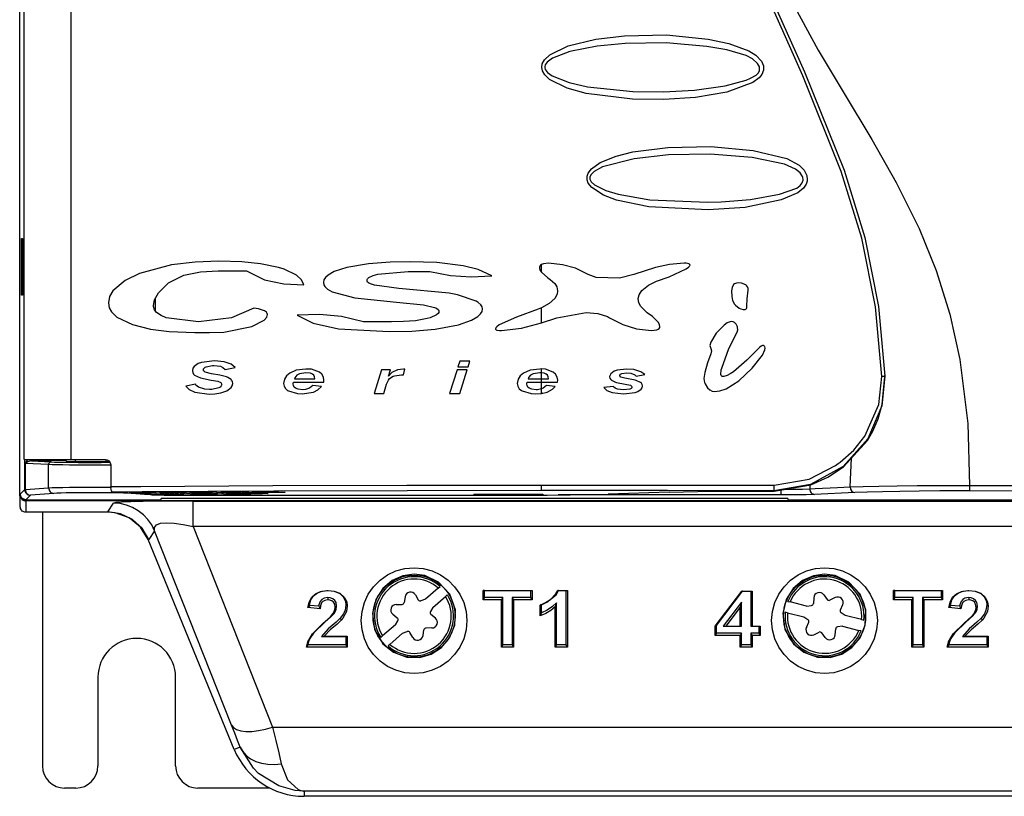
# Model space of a CAD drawing. Extents: x 59 to 422, y -194 to 264.
# Tile 5 of 12: x 59 to 148, y 49 to 119. Entities that reach past the tile are written whole.
import ezdxf

# ---------------------------------------------------------------- set-up
doc = ezdxf.new("R2010")
doc.units = 0
doc.layers.get('0').update_dxf_attribs({"linetype": 'CONTINUOUS'})

msp = doc.modelspace()

# ---------------------------------------------------------------- linework, layer by layer
at = {"color": 7, "linetype": 'CONTINUOUS'}
for p, q in [((58.867, 76.078), (58.867, 237.079)), ((59.266, 79.197), (59.266, 233.959)), ((59.024, 99.131), (59.118, 99.131)), ((59.024, 94.026), (59.024, 99.131)), ((59.118, 99.131), (59.118, 94.026)), ((105.919, 96.083), (105.919, 96.801)), ((69.66, 95.936), (69.66, 95.976)), ((76.748, 96.203), (79.298, 96.203)), ((91.154, 95.925), (93.883, 96.159)), ((93.883, 96.159), (95.838, 96.159)), ((116.286, 95.275), (117.401, 95.686)), ((87.036, 94.323), (89.068, 93.783)), ((93.047, 94.62), (90.845, 94.913)), ((97.581, 94.197), (93.047, 94.62)), ((98.336, 94.048), (97.581, 94.197)), ((123.037, 94.412), (123.054, 93.905)), ((124.443, 93.685), (124.533, 94.464)), ((59.118, 94.026), (59.024, 94.026)), ((71.078, 93.706), (71.078, 92.633)), ((71.08, 93.71), (71.08, 92.63)), ((89.068, 93.783), (92.846, 93.388)), ((92.846, 93.388), (95.265, 93.16)), ((100.027, 93.49), (98.336, 94.048)), ((123.054, 93.905), (123.123, 93.552)), ((124.43, 93.036), (124.443, 93.685)), ((79.982, 92.851), (77.952, 91.976)), ((95.265, 93.16), (96.265, 92.925)), ((105.602, 92.762), (103.659, 92.045)), ((105.919, 92.89), (105.602, 92.762)), ((105.919, 91.52), (105.919, 92.89)), ((74.99, 91.617), (72.074, 91.989)), ((77.952, 91.976), (74.99, 91.617)), ((92.395, 91.617), (89.87, 91.617)), ((105.919, 91.52), (107.297, 91.979)), ((121.652, 90.592), (121.158, 89.796)), ((122.375, 91.331), (121.652, 90.592)), ((122.8, 89.213), (123.534, 90.674)), ((121.158, 89.796), (121.094, 89.473)), ((121.094, 89.473), (121.158, 89.228)), ((121.158, 89.228), (121.223, 89.01)), ((121.223, 89.01), (121.158, 88.729)), ((122.156, 87.453), (122.8, 89.213)), ((125.567, 89.314), (124.426, 88.148)), ((125.825, 88.608), (126.036, 89.081)), ((98.534, 88.071), (98.376, 87.564)), ((99.457, 88.071), (98.534, 88.071)), ((99.299, 87.564), (99.457, 88.071)), ((120.879, 87.932), (120.625, 87.058)), ((121.158, 88.729), (120.879, 87.932)), ((124.426, 88.148), (123.212, 87.12)), ((124.9, 87.428), (125.825, 88.608)), ((76.16, 86.937), (75.6, 87.078)), ((77.404, 87.312), (78.286, 87.486)), ((91.472, 87.297), (90.807, 85.169)), ((92.285, 87.297), (91.472, 87.297)), ((92.104, 86.715), (92.285, 87.297)), ((93.466, 86.826), (93.58, 87.363)), ((93.58, 87.363), (93.474, 87.365)), ((98.293, 87.299), (97.627, 85.171)), ((99.216, 87.299), (98.293, 87.299)), ((98.376, 87.564), (99.299, 87.564)), ((98.55, 85.171), (99.216, 87.299)), ((105.919, 87.369), (105.742, 87.365)), ((105.919, 87.027), (105.742, 87.034)), ((105.919, 87.027), (105.919, 87.369)), ((105.919, 86.494), (105.919, 87.027)), ((113.14, 86.945), (113.594, 87.012)), ((120.625, 87.058), (120.539, 86.503)), ((123.696, 86.298), (124.9, 87.428)), ((74.638, 86.811), (75.154, 86.555)), ((75.154, 86.555), (76.114, 86.367)), ((76.114, 86.367), (76.729, 86.258)), ((76.898, 86.821), (76.16, 86.937)), ((76.729, 86.258), (76.984, 86.146)), ((77.505, 86.667), (76.898, 86.821)), ((83.509, 86.029), (83.537, 86.186)), ((83.537, 86.186), (86.286, 86.186)), ((83.631, 86.494), (85.46, 86.494)), ((86.286, 86.186), (86.298, 86.354)), ((92.662, 86.751), (93.272, 86.845)), ((93.272, 86.845), (93.466, 86.826)), ((104.576, 86.029), (104.603, 86.186)), ((104.603, 86.186), (105.919, 86.186)), ((104.698, 86.494), (105.919, 86.494)), ((105.919, 86.186), (105.919, 86.494)), ((105.919, 86.494), (106.527, 86.494)), ((105.919, 86.186), (107.353, 86.186)), ((105.919, 85.581), (105.919, 86.186)), ((107.353, 86.186), (107.365, 86.354)), ((112.661, 86.152), (113.456, 86.005)), ((113.045, 86.63), (112.954, 86.764)), ((113.414, 86.534), (113.045, 86.63)), ((114.353, 86.36), (113.414, 86.534)), ((114.453, 86.728), (115.214, 86.858)), ((122.553, 85.578), (123.696, 86.298)), ((74.703, 85.988), (73.832, 85.822)), ((86.078, 85.778), (85.292, 85.888)), ((91.687, 85.169), (91.943, 85.985)), ((105.919, 85.162), (105.919, 85.581)), ((107.144, 85.778), (106.358, 85.888)), ((112.358, 85.799), (111.521, 85.689)), ((113.862, 85.559), (113.301, 85.48)), ((113.456, 86.005), (113.928, 85.902)), ((113.928, 85.902), (114.067, 85.76)), ((121.503, 85.336), (121.976, 85.392)), ((121.976, 85.392), (122.553, 85.578)), ((90.807, 85.169), (91.687, 85.169)), ((97.627, 85.171), (98.55, 85.171)), ((105.401, 85.127), (105.919, 85.162)), ((59.266, 79.197), (63.473, 79.197)), ((59.327, 76.486), (59.327, 79.197)), ((59.933, 79.083), (61.713, 78.991)), ((63.128, 79.012), (63.032, 79.109)), ((63.128, 79.012), (63.865, 79.012)), ((63.473, 79.197), (66.595, 79.197)), ((63.865, 79.197), (63.865, 79.012)), ((66.665, 79.012), (66.665, 79.197)), ((66.665, 79.012), (66.961, 79.012)), ((133.733, 76.735), (133.849, 79.34)), ((61.476, 78.741), (59.379, 78.85)), ((59.379, 76.49), (59.379, 78.85)), ((61.476, 76.652), (61.476, 78.741)), ((67.078, 78.697), (67.078, 76.762)), ((58.919, 76.078), (59.327, 76.486)), ((59.379, 76.49), (61.476, 76.652)), ((105.919, 76.404), (105.919, 76.903)), ((125.386, 76.356), (126.871, 76.355)), ((126.871, 76.355), (126.856, 76.395)), ((127.483, 76.458), (127.483, 76.011)), ((130.092, 76.901), (130.085, 76.57)), ((58.867, 76.078), (58.919, 76.078)), ((58.919, 74.945), (58.919, 75.987)), ((59.827, 75.986), (59.419, 75.578)), ((59.419, 75.526), (59.419, 75.578)), ((71.557, 75.526), (59.419, 75.526)), ((59.419, 75.487), (59.419, 74.445)), ((203.419, 75.487), (59.419, 75.487)), ((61.95, 76.152), (59.853, 75.99)), ((70.791, 76.03), (67.259, 76.263)), ((70.111, 76.052), (68.517, 76.157)), ((71.683, 76.04), (68.802, 76.23)), ((70.705, 76.25), (73.598, 76.06)), ((70.705, 76.25), (70.721, 76.25)), ((70.721, 76.25), (73.615, 76.06)), ((74.697, 76.04), (71.537, 76.248)), ((71.609, 75.683), (71.557, 75.526)), ((128.109, 75.683), (71.609, 75.683)), ((72.649, 75.997), (104.256, 75.997)), ((73.439, 76.269), (76.612, 76.06)), ((73.439, 76.269), (73.455, 76.268)), ((73.455, 76.268), (76.629, 76.06)), ((73.598, 76.06), (73.615, 76.06)), ((77.711, 76.04), (74.293, 76.265)), ((74.513, 75.462), (188.325, 75.462)), ((74.513, 73.153), (74.513, 75.462)), ((76.194, 76.286), (79.626, 76.06)), ((76.194, 76.286), (76.21, 76.285)), ((76.21, 76.285), (79.642, 76.06)), ((76.612, 76.06), (76.629, 76.06)), ((79.252, 76.137), (77.071, 76.281)), ((78.971, 76.301), (81.161, 76.157)), ((78.987, 76.301), (78.971, 76.301)), ((78.987, 76.301), (81.178, 76.157)), ((79.626, 76.06), (79.642, 76.06)), ((80.794, 76.234), (79.871, 76.295)), ((81.178, 76.157), (81.161, 76.157)), ((81.769, 76.315), (82.696, 76.254)), ((81.786, 76.315), (81.769, 76.315)), ((81.786, 76.315), (82.713, 76.254)), ((82.713, 76.254), (82.696, 76.254)), ((99.819, 76.077), (106.019, 76.077)), ((99.819, 76.077), (99.819, 76.042)), ((99.819, 76.042), (106.019, 76.042)), ((106.019, 76.077), (106.019, 76.042)), ((127.483, 76.011), (107.418, 76.011)), ((117.428, 76.263), (111.917, 76.091)), ((128.162, 75.526), (128.109, 75.683)), ((203.419, 75.526), (128.162, 75.526)), ((134.166, 76.222), (130.518, 76.057)), ((66.799, 74.484), (67.327, 75.271)), ((66.799, 74.445), (59.419, 74.445)), ((60.919, 74.445), (60.919, 51.578)), ((66.799, 74.445), (66.799, 74.484)), ((67.964, 74.31), (66.799, 74.484)), ((69.028, 73.805), (67.964, 74.31)), ((69.898, 73.012), (69.028, 73.805)), ((70.5, 72), (69.898, 73.012)), ((71.028, 72.787), (70.5, 72)), ((77.97, 55.257), (71.028, 72.787)), ((188.325, 73.153), (74.513, 73.153)), ((74.513, 73.153), (81.671, 55.081)), ((70.463, 71.985), (70.5, 72)), ((78.209, 53.058), (70.463, 71.985)), ((96.604, 67.618), (95.448, 66.624)), ((96.604, 67.618), (96.765, 67.757)), ((86.645, 66.757), (86.644, 66.541)), ((93.61, 66.829), (93.525, 66.314)), ((94.533, 67.004), (94.8, 66.555)), ((95.448, 66.624), (95.042, 66.47)), ((96.101, 65.866), (97.256, 66.86)), ((97.417, 66.999), (97.256, 66.86)), ((100.636, 67.393), (105.051, 67.393)), ((100.636, 66.541), (100.636, 67.393)), ((100.758, 67.389), (100.636, 67.393)), ((100.758, 66.757), (100.636, 66.541)), ((100.758, 67.389), (104.929, 67.389)), ((100.758, 66.757), (100.758, 67.389)), ((102.423, 66.757), (100.758, 66.757)), ((102.423, 66.757), (102.301, 66.541)), ((102.423, 62.494), (102.423, 66.757)), ((104.929, 66.757), (103.264, 66.757)), ((103.264, 66.757), (103.264, 62.494)), ((103.264, 66.757), (103.386, 66.541)), ((104.929, 67.389), (105.051, 67.393)), ((104.929, 67.389), (104.929, 66.757)), ((104.929, 66.757), (105.051, 66.541)), ((105.051, 67.393), (105.051, 66.541)), ((107.364, 67.393), (108.235, 67.393)), ((107.448, 67.389), (108.113, 67.389)), ((108.113, 67.389), (108.235, 67.393)), ((108.113, 67.389), (108.113, 62.494)), ((108.235, 67.393), (108.235, 62.278)), ((121.564, 64.177), (123.951, 67.328)), ((121.686, 64.248), (124.015, 67.323)), ((123.951, 67.328), (124.893, 67.328)), ((124.015, 67.323), (123.951, 67.328)), ((124.015, 67.323), (124.771, 67.323)), ((124.771, 67.323), (124.893, 67.328)), ((124.771, 67.323), (124.771, 64.175)), ((124.893, 67.328), (124.893, 64.18)), ((130.449, 66.746), (130.413, 66.225)), ((131.351, 67.006), (131.659, 66.584)), ((132.378, 66.753), (131.909, 66.523)), ((137.636, 67.393), (142.051, 67.393)), ((137.636, 66.541), (137.636, 67.393)), ((137.758, 67.389), (137.636, 67.393)), ((137.758, 66.757), (137.636, 66.541)), ((137.758, 67.389), (141.929, 67.389)), ((137.758, 66.757), (137.758, 67.389)), ((139.423, 66.757), (137.758, 66.757)), ((139.423, 66.757), (139.301, 66.541)), ((139.423, 62.494), (139.423, 66.757)), ((141.929, 66.757), (140.264, 66.757)), ((140.264, 66.757), (140.264, 62.494)), ((140.264, 66.757), (140.386, 66.541)), ((141.929, 67.389), (142.051, 67.393)), ((141.929, 67.389), (141.929, 66.757)), ((141.929, 66.757), (142.051, 66.541)), ((142.051, 67.393), (142.051, 66.541)), ((144.421, 66.757), (144.42, 66.541)), ((85.939, 65.754), (84.853, 65.85)), ((85.828, 65.98), (84.99, 66.055)), ((87.436, 65.974), (87.314, 65.87)), ((92.808, 66.14), (93.331, 66.146)), ((96.101, 65.866), (95.888, 65.487)), ((102.301, 66.541), (100.636, 66.541)), ((102.301, 62.278), (102.301, 66.541)), ((103.386, 66.541), (103.386, 62.278)), ((105.051, 66.541), (103.386, 66.541)), ((105.774, 65.098), (105.774, 66.082)), ((105.896, 65.366), (105.896, 66.111)), ((107.271, 66.295), (107.149, 65.92)), ((107.149, 62.278), (107.149, 65.92)), ((107.271, 62.494), (107.271, 66.295)), ((123.929, 66.345), (122.284, 64.175)), ((123.807, 65.883), (122.516, 64.18)), ((123.929, 66.345), (123.807, 65.883)), ((123.807, 64.18), (123.807, 65.883)), ((123.929, 64.175), (123.929, 66.345)), ((128.117, 66.41), (127.996, 66.44)), ((128.117, 66.41), (128.324, 66.359)), ((129.803, 65.993), (128.324, 66.359)), ((129.803, 65.993), (130.235, 66.039)), ((133.055, 66.101), (132.843, 65.624)), ((139.301, 66.541), (137.636, 66.541)), ((139.301, 62.278), (139.301, 66.541)), ((140.386, 66.541), (140.386, 62.278)), ((142.051, 66.541), (140.386, 66.541)), ((143.715, 65.754), (142.629, 65.85)), ((143.604, 65.98), (142.766, 66.055)), ((145.212, 65.974), (145.09, 65.87)), ((87.201, 65.323), (87.099, 65.278)), ((92.498, 65.253), (92.902, 64.922)), ((96.34, 64.904), (95.936, 65.235)), ((128.084, 65.388), (127.877, 65.439)), ((128.084, 65.388), (129.563, 65.022)), ((129.563, 65.022), (129.924, 64.78)), ((133.275, 65.135), (132.915, 65.377)), ((134.755, 64.769), (133.275, 65.135)), ((144.977, 65.323), (144.875, 65.278)), ((86.32, 64.478), (86.235, 64.452)), ((92.738, 64.291), (91.582, 63.297)), ((92.738, 64.291), (92.95, 64.67)), ((96.03, 64.017), (95.508, 64.01)), ((121.686, 64.248), (121.564, 64.177)), ((121.564, 63.327), (121.564, 64.177)), ((121.686, 63.543), (121.686, 64.248)), ((122.284, 64.175), (122.516, 64.18)), ((122.284, 64.175), (123.929, 64.175)), ((122.516, 64.18), (123.807, 64.18)), ((123.929, 64.175), (123.807, 64.18)), ((124.771, 64.175), (124.893, 64.18)), ((124.771, 64.175), (125.494, 64.175)), ((124.893, 64.18), (125.616, 64.18)), ((125.494, 64.175), (125.616, 64.18)), ((125.494, 64.175), (125.494, 63.543)), ((125.616, 64.18), (125.616, 63.327)), ((129.783, 64.056), (129.995, 64.533)), ((132.39, 63.411), (132.425, 63.932)), ((133.035, 64.164), (132.603, 64.118)), ((133.035, 64.164), (134.515, 63.798)), ((134.755, 64.769), (134.962, 64.718)), ((144.096, 64.478), (144.011, 64.452)), ((86.084, 63.257), (86.302, 63.262)), ((86.084, 63.257), (88.277, 63.257)), ((86.302, 63.262), (88.399, 63.262)), ((88.277, 63.257), (88.399, 63.262)), ((88.277, 63.257), (88.277, 62.494)), ((88.399, 63.262), (88.399, 62.278)), ((91.421, 63.158), (91.582, 63.297)), ((92.235, 62.539), (93.39, 63.533)), ((93.39, 63.533), (93.796, 63.687)), ((94.305, 63.153), (94.039, 63.602)), ((95.229, 63.327), (95.313, 63.843)), ((121.686, 63.543), (121.564, 63.327)), ((123.807, 63.327), (121.564, 63.327)), ((123.929, 63.543), (121.686, 63.543)), ((123.929, 63.543), (123.807, 63.327)), ((123.807, 62.278), (123.807, 63.327)), ((123.929, 62.494), (123.929, 63.543)), ((125.494, 63.543), (124.771, 63.543)), ((124.771, 63.543), (124.771, 62.494)), ((124.771, 63.543), (124.893, 63.327)), ((124.893, 63.327), (124.893, 62.278)), ((125.616, 63.327), (124.893, 63.327)), ((125.494, 63.543), (125.616, 63.327)), ((130.461, 63.404), (130.93, 63.634)), ((131.487, 63.15), (131.179, 63.572)), ((134.721, 63.747), (134.515, 63.798)), ((143.86, 63.257), (144.078, 63.262)), ((143.86, 63.257), (146.053, 63.257)), ((144.078, 63.262), (146.175, 63.262)), ((146.053, 63.257), (146.175, 63.262)), ((146.053, 63.257), (146.053, 62.494)), ((146.175, 63.262), (146.175, 62.278)), ((88.399, 62.278), (84.709, 62.278)), ((88.277, 62.494), (84.849, 62.494)), ((88.277, 62.494), (88.399, 62.278)), ((92.235, 62.539), (92.073, 62.4)), ((102.423, 62.494), (102.301, 62.278)), ((103.386, 62.278), (102.301, 62.278)), ((103.264, 62.494), (102.423, 62.494)), ((103.264, 62.494), (103.386, 62.278)), ((107.271, 62.494), (107.149, 62.278)), ((108.235, 62.278), (107.149, 62.278)), ((108.113, 62.494), (107.271, 62.494)), ((108.113, 62.494), (108.235, 62.278)), ((123.929, 62.494), (123.807, 62.278)), ((124.893, 62.278), (123.807, 62.278)), ((124.771, 62.494), (123.929, 62.494)), ((124.771, 62.494), (124.893, 62.278)), ((139.423, 62.494), (139.301, 62.278)), ((140.386, 62.278), (139.301, 62.278)), ((140.264, 62.494), (139.423, 62.494)), ((140.264, 62.494), (140.386, 62.278)), ((146.175, 62.278), (142.485, 62.278)), ((146.053, 62.494), (142.625, 62.494)), ((146.053, 62.494), (146.175, 62.278)), ((65.919, 59.578), (65.919, 51.578)), ((72.919, 51.578), (72.919, 59.578)), ((81.671, 55.081), (181.167, 55.081)), ((78.74, 53.275), (78.209, 53.058)), ((63.919, 49.578), (62.919, 49.578)), ((81.411, 49.578), (74.919, 49.578)), ((178.342, 49.311), (84.497, 49.311)), ((84.497, 49.311), (84.497, 48.837)), ((86.419, 48.837), (84.497, 48.837)), ((102.419, 48.837), (86.419, 48.837)), ((123.419, 48.837), (102.419, 48.837)), ((139.419, 48.837), (123.419, 48.837)), ((160.419, 48.837), (139.419, 48.837))]:
    msp.add_line(p, q, dxfattribs=at)
at = {"color": 7, "linetype": 'CONTINUOUS', "flags": 128}
for points in [[(136.579, 86.698), (136.008, 92.969), (134.77, 99.162), (132.922, 105.186), (129.477, 113.787), (125.699, 122.26), (121.979, 130.754), (118.709, 139.415), (115.947, 148.4), (113.686, 157.55), (112.122, 166.818), (111.455, 176.159), (111.767, 185.937), (112.887, 195.678), (114.615, 205.324), (118.172, 220.026), (119.343, 223.664), (120.631, 227.279), (121.74, 230.925), (122.373, 234.657)], [(122.641, 234.64), (122.007, 230.894), (120.893, 227.236), (119.597, 223.609), (118.418, 219.96), (114.847, 205.278), (113.101, 195.649), (111.958, 185.924), (111.635, 176.161), (112.277, 167.141), (113.778, 158.191), (115.938, 149.35), (118.557, 140.659), (121.886, 131.696), (125.708, 122.915), (129.609, 114.162), (133.177, 105.281), (135.04, 99.23), (136.287, 93.008), (136.86, 86.708)], [(63.473, 233.959), (63.473, 224.91), (63.473, 176.91), (63.473, 126.578), (63.473, 105.303), (63.473, 79.197)], [(114.233, 161.481), (115.742, 154.587), (117.734, 147.051), (119.848, 140.165), (122.392, 133.309), (125.361, 126.737), (128.753, 120.002), (130.859, 116.127), (133.176, 112.2), (135.67, 108.047), (137.873, 104.174), (139.951, 100.022), (141.488, 96.255), (142.707, 92.317), (143.606, 88.237), (144.335, 82.466), (144.487, 76.872)], [(116.929, 111.651), (114.106, 111.689), (109.918, 112.213), (108.223, 112.68), (106.639, 113.468), (106.197, 113.888), (105.996, 114.235), (105.931, 114.55), (105.978, 114.87), (106.166, 115.228), (106.65, 115.697), (108.298, 116.502), (110.813, 117.12), (113.395, 117.411), (117.18, 117.481), (120.943, 117.107), (122.807, 116.714), (124.589, 116.067), (125.242, 115.674), (125.744, 115.121), (125.91, 114.696), (125.917, 114.303), (125.772, 113.919), (125.528, 113.615), (124.962, 113.203), (122.617, 112.331), (119.794, 111.837), (116.929, 111.651)], [(116.904, 112.353), (119.7, 112.506), (122.468, 112.905), (124.345, 113.416), (124.745, 113.575), (125.257, 113.868), (125.458, 114.078), (125.549, 114.265), (125.565, 114.342), (125.56, 114.548), (125.543, 114.614), (125.382, 114.914), (124.928, 115.321), (124.345, 115.626), (122.615, 116.15), (120.823, 116.453), (117.137, 116.77), (113.437, 116.717), (110.934, 116.48), (108.475, 115.985), (106.887, 115.378), (106.424, 115.039), (106.243, 114.784), (106.2, 114.618), (106.199, 114.559), (106.239, 114.383), (106.261, 114.335), (106.453, 114.089), (106.876, 113.785), (108.402, 113.191), (110.047, 112.82), (114.138, 112.387), (116.904, 112.353)], [(120.928, 101.708), (115.584, 101.979), (112.666, 102.59), (111.493, 103.032), (110.433, 103.717), (110.126, 104.109), (110.014, 104.42), (110.017, 104.753), (110.119, 105.034), (110.422, 105.428), (111.204, 105.978), (112.636, 106.561), (114.144, 106.932), (117.301, 107.349), (121.157, 107.436), (124.995, 107.08), (128.032, 106.345), (129.122, 105.755), (129.527, 105.355), (129.527, 105.355)], [(120.905, 102.402), (122.105, 102.444), (124.751, 102.663), (127.361, 103.134), (128.912, 103.68), (129.224, 103.912), (129.414, 104.153), (129.492, 104.379), (129.497, 104.434), (129.466, 104.663), (129.447, 104.717), (129.231, 105.045), (128.807, 105.39), (127.815, 105.848), (124.887, 106.439), (121.122, 106.735), (117.346, 106.666), (114.263, 106.325), (111.414, 105.586), (110.662, 105.182), (110.372, 104.901), (110.275, 104.701), (110.26, 104.541), (110.272, 104.467), (110.379, 104.246), (110.673, 103.966), (111.693, 103.46), (112.827, 103.12), (115.669, 102.629), (120.905, 102.402)], [(129.527, 105.355), (129.527, 105.355), (129.581, 105.285), (129.812, 104.825), (129.855, 104.42), (129.841, 104.311), (129.841, 104.311)], [(129.841, 104.311), (129.841, 104.31), (129.751, 104.018), (129.531, 103.674), (129.018, 103.24), (127.525, 102.613), (124.263, 101.935), (120.928, 101.708)], [(76.812, 97.085), (74.677, 97.012), (72.56, 96.762), (69.658, 95.975)], [(82.209, 96.523), (80.56, 96.859), (78.893, 97.024), (76.812, 97.085)], [(94.064, 97.04), (92.262, 97.004), (90.3, 96.855), (88.35, 96.515)], [(101.423, 95.762), (100.199, 96.323), (98.841, 96.672), (96.472, 96.964), (94.064, 97.04)], [(105.919, 96.801), (105.807, 96.724), (105.748, 96.644), (105.719, 96.549), (105.726, 96.434), (105.794, 96.261), (105.919, 96.083)], [(106.537, 96.908), (106.083, 96.861), (105.919, 96.801)], [(110.121, 95.899), (108.975, 96.446), (107.789, 96.771), (106.537, 96.908)], [(118.77, 96.908), (117.459, 96.774), (116.176, 96.504), (114.225, 95.899)], [(117.401, 95.686), (118.96, 96.396), (119.168, 96.549), (119.256, 96.644), (119.281, 96.686), (119.294, 96.734), (119.291, 96.765), (119.278, 96.794), (119.249, 96.823), (119.186, 96.857), (118.956, 96.901), (118.77, 96.908)], [(69.658, 95.975), (68.371, 95.353), (67.262, 94.414), (66.974, 93.891), (66.874, 93.321)], [(72.292, 95.133), (73.674, 95.822), (75.177, 96.122), (76.748, 96.203)], [(79.298, 96.203), (80.944, 95.419), (82.668, 95.05), (84.48, 94.968)], [(84.48, 94.968), (84.265, 95.396), (83.807, 95.829), (82.708, 96.366), (82.209, 96.523)], [(88.35, 96.515), (87.225, 96.149), (86.663, 95.834), (86.428, 95.614), (86.296, 95.392), (86.254, 95.162)], [(90.178, 95.347), (90.193, 95.429), (90.232, 95.502), (90.34, 95.609), (90.724, 95.8), (91.154, 95.925)], [(95.838, 96.159), (97.708, 95.783), (99.555, 95.678), (101.423, 95.762)], [(105.919, 96.083), (106.483, 95.582), (106.681, 95.446)], [(114.225, 95.899), (112.949, 95.563), (110.833, 95.605), (110.121, 95.899)], [(70.931, 93.097), (71.027, 93.617), (71.385, 94.248), (72.292, 95.133)], [(86.254, 95.162), (86.287, 94.967), (86.38, 94.793), (86.618, 94.561), (87.036, 94.323)], [(90.845, 94.913), (90.487, 95.03), (90.308, 95.131), (90.233, 95.202), (90.191, 95.274), (90.178, 95.347)], [(106.681, 95.446), (107.116, 95.063), (107.294, 94.761), (107.358, 94.415), (107.304, 94.108), (107.099, 93.736), (106.597, 93.267), (105.919, 92.89)], [(115.439, 92.438), (114.846, 92.989), (114.675, 93.332), (114.631, 93.715), (114.712, 94.05), (114.965, 94.447), (115.544, 94.922), (116.286, 95.275)], [(123.218, 94.974), (123.079, 94.704), (123.037, 94.412)], [(123.656, 95.135), (123.47, 95.119), (123.3, 95.042), (123.218, 94.974)], [(124.314, 94.961), (123.94, 95.109), (123.656, 95.135)], [(124.533, 94.464), (124.537, 94.623), (124.489, 94.774), (124.393, 94.901), (124.314, 94.961)], [(66.874, 93.321), (66.944, 92.893), (67.143, 92.513), (67.619, 92.049), (69.042, 91.365)], [(100.585, 92.784), (100.555, 92.956), (100.446, 93.145), (100.165, 93.4), (100.027, 93.49)], [(123.123, 93.552), (123.294, 93.214), (123.383, 93.109)], [(72.074, 91.989), (71.617, 92.175), (71.208, 92.461), (71.028, 92.699), (70.938, 92.987), (70.931, 93.097)], [(79.795, 91.185), (80.899, 91.783), (81.134, 92.038), (81.186, 92.148), (81.202, 92.27), (81.174, 92.378), (81.103, 92.479), (80.939, 92.601), (80.39, 92.787), (79.982, 92.851)], [(96.661, 92.56), (96.644, 92.47), (96.588, 92.372), (96.444, 92.243), (95.88, 91.986), (95.609, 91.905)], [(96.265, 92.925), (96.448, 92.838), (96.606, 92.709), (96.646, 92.638), (96.661, 92.56)], [(98.436, 91.344), (99.596, 91.759), (100.172, 92.098), (100.413, 92.332), (100.545, 92.562), (100.585, 92.784)], [(107.297, 91.979), (109.92, 92.456), (110.982, 92.371), (111.847, 92.097), (112.046, 91.979)], [(115.814, 90.823), (116.288, 90.884), (116.434, 90.953), (116.515, 91.027), (116.56, 91.109), (116.576, 91.201), (116.554, 91.335), (116.444, 91.552), (115.923, 92.087), (115.439, 92.438)], [(123.383, 93.109), (123.721, 92.856), (123.862, 92.795)], [(123.862, 92.795), (124.08, 92.734), (124.269, 92.741)], [(124.269, 92.741), (124.326, 92.767), (124.372, 92.811), (124.408, 92.885), (124.43, 93.036)], [(89.87, 91.617), (87.889, 92.094), (85.896, 92.282), (83.872, 92.234)], [(83.872, 92.234), (85.313, 91.502), (87.619, 90.994), (92.159, 90.735)], [(95.609, 91.905), (94.543, 91.715), (93.472, 91.637), (92.395, 91.617)], [(103.659, 92.045), (102.101, 91.335), (101.892, 91.182), (101.803, 91.086), (101.779, 91.044), (101.766, 90.997), (101.769, 90.966), (101.782, 90.938), (101.811, 90.908), (101.875, 90.874), (102.105, 90.829), (102.29, 90.823)], [(102.29, 90.823), (104.104, 91.062), (105.919, 91.52)], [(112.046, 91.979), (113.224, 91.379), (114.477, 90.994), (115.814, 90.823)], [(123.018, 91.656), (122.63, 91.519), (122.375, 91.331)], [(123.311, 91.552), (123.173, 91.629), (123.018, 91.656)], [(123.571, 91.171), (123.449, 91.409), (123.311, 91.552)], [(69.042, 91.365), (70.668, 90.959), (72.331, 90.74), (74.661, 90.646)], [(74.661, 90.646), (75.965, 90.642), (77.272, 90.678), (79.795, 91.185)], [(92.159, 90.735), (94.214, 90.778), (96.329, 90.945), (98.436, 91.344)], [(123.534, 90.674), (123.598, 90.891), (123.586, 91.116), (123.571, 91.171)], [(125.842, 89.486), (125.694, 89.427), (125.567, 89.314)], [(126.015, 89.4), (125.98, 89.444), (125.932, 89.475), (125.877, 89.488), (125.842, 89.486)], [(126.036, 89.081), (126.055, 89.231), (126.024, 89.379), (126.015, 89.4)], [(76.419, 88.104), (75.242, 87.951), (74.97, 87.854)], [(78.286, 87.486), (77.922, 87.79), (77.302, 88.02), (76.419, 88.104)], [(74.97, 87.854), (74.592, 87.592), (74.485, 87.43), (74.439, 87.239), (74.438, 87.211)], [(74.438, 87.211), (74.466, 87.048), (74.544, 86.904), (74.638, 86.811)], [(75.431, 87.289), (75.446, 87.369), (75.487, 87.437), (75.584, 87.519), (75.68, 87.571)], [(75.6, 87.078), (75.483, 87.16), (75.446, 87.215), (75.431, 87.28), (75.431, 87.289)], [(75.68, 87.571), (76.261, 87.686), (76.379, 87.685)], [(76.379, 87.685), (76.954, 87.609), (77.191, 87.503), (77.404, 87.312)], [(83.217, 86.99), (82.93, 86.764), (82.733, 86.454), (82.649, 86.07)], [(84.676, 87.365), (83.802, 87.253), (83.217, 86.99)], [(84.675, 87.034), (84.094, 86.939), (83.852, 86.796), (83.672, 86.578), (83.631, 86.494)], [(85.46, 86.494), (85.436, 86.669), (85.371, 86.797), (85.268, 86.897), (85.083, 86.983), (84.675, 87.034)], [(85.888, 87.094), (85.18, 87.34), (84.676, 87.365)], [(86.298, 86.354), (86.251, 86.639), (86.112, 86.893), (85.888, 87.094)], [(93.474, 87.365), (92.923, 87.29), (92.428, 87.036), (92.104, 86.715)], [(104.283, 86.99), (103.996, 86.764), (103.8, 86.456), (103.716, 86.07)], [(105.742, 87.365), (104.877, 87.255), (104.283, 86.99)], [(105.742, 87.034), (105.169, 86.942), (104.926, 86.802), (104.743, 86.586), (104.698, 86.494)], [(106.954, 87.094), (106.254, 87.339), (105.919, 87.369)], [(106.527, 86.494), (106.502, 86.67), (106.436, 86.799), (106.332, 86.898), (106.146, 86.985), (105.919, 87.027)], [(107.365, 86.354), (107.316, 86.641), (107.176, 86.897), (106.954, 87.094)], [(112.446, 87.159), (112.154, 86.94), (112.081, 86.824), (112.05, 86.69), (112.05, 86.674)], [(113.565, 87.365), (112.742, 87.267), (112.446, 87.159)], [(115.214, 86.858), (114.849, 87.125), (114.221, 87.317), (113.565, 87.365)], [(113.594, 87.012), (113.969, 86.985), (114.314, 86.835), (114.453, 86.728)], [(122.064, 86.865), (122.101, 87.289), (122.156, 87.453)], [(123.212, 87.12), (122.919, 86.918), (122.651, 86.769), (122.346, 86.678)], [(76.984, 86.146), (77.037, 86.1), (77.072, 86.037), (77.084, 85.973)], [(77.934, 86.404), (77.645, 86.611), (77.505, 86.667)], [(78.076, 86.072), (78.045, 86.232), (77.963, 86.372), (77.934, 86.404)], [(91.943, 85.985), (92.108, 86.36), (92.215, 86.5)], [(92.215, 86.5), (92.535, 86.706), (92.662, 86.751)], [(112.05, 86.674), (112.077, 86.543), (112.146, 86.428), (112.226, 86.357)], [(112.226, 86.357), (112.574, 86.176), (112.661, 86.152)], [(112.954, 86.764), (112.961, 86.807), (112.982, 86.845), (113.03, 86.89), (113.14, 86.945)], [(114.837, 86.149), (114.448, 86.336), (114.353, 86.36)], [(115.015, 85.835), (114.988, 85.964), (114.92, 86.077), (114.837, 86.149)], [(120.539, 86.503), (120.61, 86.138), (120.66, 86.025)], [(122.346, 86.678), (122.195, 86.703), (122.134, 86.739), (122.089, 86.794), (122.064, 86.865)], [(136.86, 86.708), (136.588, 84.032), (135.328, 81.058), (133.108, 78.584), (130.169, 76.957), (126.856, 76.395)], [(132.655, 78.84), (132.655, 78.84), (132.837, 78.973), (134.048, 80.056), (135.052, 81.323), (136.307, 84.151), (136.579, 86.698)], [(135.783, 81.773), (136.248, 82.858), (136.627, 84.15), (136.866, 86.691)], [(136.86, 86.708), (136.855, 86.708), (136.84, 86.707), (136.816, 86.706), (136.783, 86.705), (136.742, 86.704), (136.694, 86.702), (136.639, 86.7), (136.579, 86.698)], [(136.86, 86.708), (136.865, 86.692), (136.866, 86.691)], [(73.832, 85.822), (74.134, 85.515), (74.657, 85.265), (75.937, 85.105)], [(75.992, 85.524), (75.553, 85.552), (74.978, 85.736), (74.753, 85.923), (74.703, 85.988)], [(75.937, 85.105), (76.449, 85.125), (76.994, 85.204), (77.531, 85.392)], [(76.815, 85.661), (76.185, 85.523), (75.992, 85.524)], [(77.084, 85.973), (77.072, 85.899), (77.037, 85.834), (76.945, 85.741), (76.815, 85.661)], [(77.531, 85.392), (77.933, 85.697), (78.033, 85.86), (78.076, 86.048), (78.076, 86.072)], [(82.649, 86.07), (82.697, 85.818), (82.825, 85.596), (83.018, 85.428), (83.099, 85.385)], [(83.099, 85.385), (83.909, 85.142), (84.334, 85.127)], [(83.727, 85.647), (83.615, 85.739), (83.539, 85.864), (83.509, 86.006), (83.509, 86.029)], [(84.347, 85.502), (83.97, 85.544), (83.727, 85.647)], [(84.334, 85.127), (85.36, 85.287), (85.739, 85.477), (86.078, 85.778)], [(85.292, 85.888), (84.986, 85.644), (84.617, 85.515), (84.347, 85.502)], [(103.716, 86.07), (103.765, 85.816), (103.895, 85.592), (104.092, 85.423), (104.165, 85.385)], [(104.165, 85.385), (104.966, 85.143), (105.401, 85.127)], [(104.794, 85.647), (104.682, 85.739), (104.606, 85.863), (104.576, 86.005), (104.576, 86.029)], [(105.414, 85.502), (105.04, 85.543), (104.794, 85.647)], [(105.919, 85.581), (105.538, 85.5), (105.414, 85.502)], [(106.358, 85.888), (106.054, 85.645), (105.919, 85.581)], [(105.919, 85.162), (106.425, 85.287), (106.887, 85.534), (107.144, 85.778)], [(111.521, 85.689), (111.796, 85.438), (112.278, 85.237), (113.297, 85.127)], [(113.301, 85.48), (112.758, 85.544), (112.547, 85.632), (112.389, 85.76), (112.358, 85.799)], [(113.297, 85.127), (114.346, 85.251), (114.582, 85.33)], [(114.067, 85.76), (114.059, 85.714), (114.037, 85.673), (113.983, 85.621), (113.862, 85.559)], [(114.582, 85.33), (114.898, 85.548), (114.98, 85.671), (115.015, 85.815), (115.015, 85.835)], [(120.66, 86.025), (120.871, 85.671), (121.075, 85.481)], [(121.075, 85.481), (121.296, 85.369), (121.503, 85.336)], [(126.871, 76.355), (130.183, 76.916), (131.722, 77.608), (133.122, 78.541), (135.282, 80.913), (135.783, 81.773)], [(59.379, 78.85), (59.381, 78.853), (59.415, 78.924), (59.614, 79.172), (59.657, 79.197)], [(59.933, 79.083), (59.791, 79.068), (59.613, 79.006), (59.421, 78.886), (59.382, 78.852), (59.379, 78.85)], [(59.933, 79.083), (59.948, 79.089), (59.963, 79.103), (59.977, 79.127), (59.988, 79.158), (59.998, 79.196), (59.999, 79.197)], [(61.184, 79.088), (61.008, 79.086), (60.81, 79.084), (60.597, 79.083), (60.375, 79.082), (60.151, 79.082), (59.933, 79.083)], [(61.184, 79.088), (61.151, 79.093), (61.119, 79.108), (61.089, 79.131), (61.064, 79.162), (61.043, 79.197)], [(63.032, 79.109), (62.369, 79.103), (61.749, 79.096), (61.184, 79.088)], [(63.028, 79.197), (63.029, 79.155), (63.031, 79.119), (63.032, 79.109)], [(66.665, 79.012), (66.644, 79.008), (66.581, 79.004), (66.478, 79), (66.338, 78.997), (66.165, 78.994), (65.965, 78.991), (65.744, 78.989), (65.509, 78.988), (65.265, 78.988), (65.022, 78.988), (64.787, 78.989), (64.565, 78.991), (64.366, 78.994), (64.193, 78.997), (64.053, 79), (63.95, 79.004), (63.887, 79.008), (63.865, 79.012)], [(66.595, 79.197), (66.755, 79.169), (66.897, 79.087), (67.005, 78.96), (67.066, 78.805), (67.078, 78.697)], [(61.476, 78.741), (61.481, 78.79), (61.495, 78.837), (61.517, 78.88), (61.546, 78.918), (61.582, 78.949), (61.623, 78.972), (61.667, 78.986), (61.713, 78.991)], [(67.129, 78.704), (66.977, 78.703), (66.273, 78.699), (65.534, 78.697), (64.786, 78.697), (64.055, 78.7), (63.365, 78.705), (62.743, 78.712), (62.209, 78.72), (61.781, 78.73), (61.476, 78.741)], [(61.713, 78.991), (61.999, 78.98), (62.4, 78.97), (62.901, 78.961), (63.484, 78.955), (64.13, 78.95), (64.816, 78.947), (65.518, 78.947), (66.21, 78.949), (66.87, 78.953), (67.067, 78.955)], [(126.872, 76.894), (130.021, 77.426), (132.398, 78.653), (132.655, 78.84), (132.655, 78.84)], [(59.327, 76.486), (59.335, 76.487), (59.352, 76.489), (59.379, 76.49)], [(59.327, 76.486), (59.337, 76.389), (59.365, 76.295), (59.411, 76.208), (59.473, 76.133), (59.549, 76.071), (59.636, 76.024), (59.729, 75.996), (59.827, 75.986)], [(59.379, 76.49), (59.389, 76.393), (59.417, 76.3), (59.461, 76.213), (59.519, 76.138), (59.591, 76.076), (59.673, 76.029), (59.761, 76), (59.853, 75.99)], [(61.476, 76.652), (61.781, 76.668), (62.209, 76.682), (62.743, 76.694), (63.365, 76.703), (64.055, 76.71), (64.786, 76.714), (65.534, 76.714), (66.273, 76.712), (66.977, 76.706), (67.137, 76.704)], [(61.476, 76.652), (61.486, 76.555), (61.513, 76.462), (61.557, 76.376), (61.616, 76.3), (61.688, 76.238), (61.77, 76.192), (61.858, 76.163), (61.95, 76.152)], [(67.078, 76.762), (69.786, 76.781), (81.682, 76.849), (93.756, 76.89), (105.919, 76.903)], [(67.259, 76.263), (67.197, 76.295), (67.143, 76.381), (67.103, 76.51), (67.081, 76.667), (67.078, 76.762)], [(105.919, 76.404), (93.799, 76.39), (81.767, 76.349), (69.913, 76.282), (67.259, 76.263)], [(105.919, 76.903), (117.278, 76.901), (126.872, 76.894)], [(126.856, 76.395), (117.27, 76.401), (105.919, 76.404)], [(117.428, 76.263), (119.987, 76.32), (123.122, 76.351), (125.386, 76.356)], [(126.856, 76.395), (126.859, 76.407), (126.862, 76.436), (126.865, 76.483), (126.867, 76.545), (126.869, 76.62), (126.871, 76.706), (126.872, 76.798), (126.872, 76.894)], [(127.81, 76.514), (128.575, 76.523), (129.44, 76.543), (130.085, 76.57)], [(130.085, 76.57), (130.585, 76.593), (132.587, 76.683), (133.733, 76.735)], [(130.085, 76.57), (130.092, 76.472), (130.116, 76.376), (130.156, 76.288), (130.209, 76.21), (130.275, 76.146), (130.351, 76.098), (130.433, 76.068), (130.518, 76.057)], [(133.733, 76.735), (133.733, 76.735), (134.891, 76.775), (136.31, 76.809), (137.953, 76.837), (139.77, 76.857), (141.712, 76.869), (143.722, 76.873), (144.487, 76.872), (144.487, 76.872)], [(133.733, 76.735), (133.764, 76.541), (133.858, 76.375), (133.999, 76.263), (134.166, 76.222)], [(144.472, 76.372), (143.739, 76.372), (141.813, 76.366), (139.952, 76.352), (138.21, 76.329), (136.636, 76.3), (135.276, 76.264), (134.166, 76.222)], [(144.487, 76.872), (144.486, 76.684), (144.483, 76.523), (144.478, 76.414), (144.472, 76.372)], [(198.228, 76.244), (184.852, 76.292), (171.425, 76.33), (157.961, 76.356), (144.472, 76.372)], [(144.487, 76.872), (157.991, 76.856), (171.471, 76.83), (184.913, 76.792), (198.304, 76.744)], [(59.419, 75.526), (59.236, 75.558), (59.073, 75.648), (58.949, 75.789), (58.881, 75.957), (58.867, 76.078)], [(59.419, 75.578), (59.228, 75.616), (59.066, 75.725), (58.957, 75.887), (58.919, 76.078)], [(58.919, 75.987), (58.927, 75.9), (58.949, 75.816), (58.986, 75.737), (59.036, 75.665), (59.098, 75.604), (59.169, 75.554), (59.248, 75.517), (59.332, 75.494), (59.419, 75.487)], [(59.853, 75.99), (59.839, 75.989), (59.831, 75.987), (59.827, 75.986)], [(68.517, 76.157), (68.219, 76.172), (67.817, 76.186), (67.326, 76.197), (66.763, 76.206), (66.147, 76.212), (65.501, 76.214), (64.846, 76.214), (64.206, 76.21), (63.603, 76.204), (63.058, 76.194), (62.591, 76.182), (62.217, 76.168), (61.95, 76.152)], [(74.513, 75.462), (72.869, 75.457), (71.346, 75.444), (70.002, 75.422), (68.89, 75.392), (68.054, 75.356), (67.526, 75.315), (67.327, 75.271)], [(68.628, 76.173), (68.607, 76.167), (68.517, 76.157)], [(68.802, 76.23), (68.748, 76.235), (68.729, 76.24), (68.745, 76.245), (68.766, 76.247)], [(68.766, 76.247), (68.795, 76.249), (68.879, 76.254), (68.992, 76.258), (69.132, 76.261), (69.293, 76.264), (69.47, 76.266), (69.657, 76.267), (69.847, 76.267), (70.035, 76.266), (70.213, 76.264), (70.376, 76.262), (70.518, 76.258), (70.635, 76.254), (70.721, 76.25)], [(68.782, 76.247), (68.789, 76.248), (68.789, 76.248)], [(68.802, 76.23), (68.846, 76.235), (68.888, 76.249), (68.901, 76.255)], [(70.223, 76.068), (70.202, 76.062), (70.111, 76.052)], [(70.892, 76.025), (70.65, 76.03), (70.34, 76.041), (70.111, 76.052)], [(70.791, 76.03), (70.974, 76.021), (71.222, 76.013), (71.527, 76.006), (71.876, 76.001), (72.255, 75.998), (72.649, 75.997)], [(71.537, 76.248), (71.483, 76.253), (71.464, 76.258), (71.48, 76.263), (71.501, 76.265)], [(71.501, 76.265), (71.531, 76.268), (71.614, 76.272), (71.727, 76.276), (71.867, 76.28), (72.028, 76.282), (72.205, 76.284), (72.391, 76.285), (72.582, 76.285), (72.769, 76.284), (72.947, 76.282), (73.11, 76.28), (73.252, 76.277), (73.369, 76.273), (73.455, 76.268)], [(71.517, 76.266), (71.524, 76.266), (71.524, 76.266)], [(71.537, 76.248), (71.581, 76.253), (71.624, 76.267), (71.636, 76.273)], [(71.683, 76.04), (71.727, 76.045), (71.77, 76.059), (71.809, 76.081), (71.844, 76.111), (71.873, 76.147), (71.887, 76.173)], [(73.615, 76.06), (73.667, 76.055), (73.688, 76.051), (73.678, 76.046), (73.637, 76.041), (73.565, 76.037), (73.466, 76.033), (73.341, 76.03), (73.196, 76.027), (73.034, 76.025), (72.86, 76.023), (72.68, 76.023), (72.499, 76.023), (72.323, 76.024), (72.156, 76.026), (72.005, 76.029), (71.873, 76.032), (71.765, 76.036), (71.683, 76.04)], [(73.598, 76.06), (73.633, 76.058), (73.633, 76.058)], [(74.293, 76.265), (74.24, 76.27), (74.221, 76.275), (74.236, 76.28), (74.257, 76.282)], [(74.257, 76.282), (74.287, 76.285), (74.37, 76.289), (74.483, 76.293), (74.623, 76.297), (74.784, 76.299), (74.961, 76.301), (75.147, 76.302), (75.338, 76.302), (75.525, 76.301), (75.703, 76.299), (75.866, 76.297), (76.008, 76.294), (76.124, 76.29), (76.21, 76.285)], [(74.273, 76.282), (74.28, 76.283), (74.281, 76.283)], [(74.293, 76.265), (74.337, 76.27), (74.38, 76.284), (74.392, 76.29)], [(74.697, 76.04), (74.741, 76.045), (74.784, 76.059), (74.823, 76.081), (74.858, 76.111), (74.887, 76.147), (74.901, 76.173)], [(76.629, 76.06), (76.681, 76.055), (76.702, 76.051), (76.692, 76.046), (76.65, 76.041), (76.579, 76.037), (76.479, 76.033), (76.355, 76.03), (76.21, 76.027), (76.048, 76.025), (75.874, 76.023), (75.694, 76.023), (75.513, 76.023), (75.337, 76.024), (75.17, 76.026), (75.019, 76.029), (74.887, 76.032), (74.778, 76.036), (74.697, 76.04)], [(76.612, 76.06), (76.647, 76.058), (76.647, 76.058)], [(77.071, 76.281), (77.018, 76.285), (76.998, 76.29), (77.014, 76.295), (77.035, 76.298)], [(77.035, 76.298), (77.065, 76.3), (77.148, 76.305), (77.261, 76.309), (77.401, 76.312), (77.561, 76.315), (77.738, 76.317), (77.925, 76.318), (78.115, 76.318), (78.302, 76.317), (78.48, 76.315), (78.643, 76.312), (78.785, 76.309), (78.901, 76.305), (78.987, 76.301)], [(77.051, 76.298), (77.058, 76.299), (77.059, 76.299)], [(77.17, 76.306), (77.158, 76.3), (77.115, 76.286), (77.071, 76.281)], [(77.711, 76.04), (77.755, 76.045), (77.797, 76.059), (77.837, 76.081), (77.871, 76.111), (77.9, 76.147), (77.915, 76.173)], [(79.642, 76.06), (79.695, 76.055), (79.716, 76.051), (79.706, 76.046), (79.664, 76.041), (79.593, 76.037), (79.493, 76.033), (79.369, 76.03), (79.224, 76.027), (79.062, 76.025), (78.888, 76.023), (78.708, 76.023), (78.527, 76.023), (78.35, 76.024), (78.184, 76.026), (78.032, 76.029), (77.9, 76.032), (77.792, 76.036), (77.711, 76.04)], [(79.456, 76.269), (79.442, 76.244), (79.413, 76.208), (79.378, 76.178), (79.339, 76.156), (79.296, 76.142), (79.252, 76.137)], [(81.178, 76.157), (81.23, 76.152), (81.251, 76.148), (81.241, 76.143), (81.199, 76.138), (81.128, 76.134), (81.029, 76.13), (80.905, 76.127), (80.76, 76.124), (80.599, 76.122), (80.425, 76.12), (80.246, 76.12), (80.066, 76.12), (79.89, 76.121), (79.724, 76.123), (79.573, 76.126), (79.441, 76.129), (79.333, 76.133), (79.252, 76.137)], [(79.626, 76.06), (79.661, 76.058), (79.661, 76.058)], [(79.871, 76.295), (79.817, 76.3), (79.798, 76.305), (79.814, 76.31), (79.835, 76.312)], [(79.835, 76.312), (79.864, 76.314), (79.947, 76.319), (80.061, 76.323), (80.2, 76.326), (80.361, 76.329), (80.537, 76.331), (80.724, 76.332), (80.914, 76.332), (81.101, 76.331), (81.279, 76.329), (81.442, 76.326), (81.583, 76.323), (81.699, 76.319), (81.786, 76.315)], [(79.851, 76.312), (79.858, 76.313), (79.858, 76.313)], [(79.97, 76.32), (79.957, 76.314), (79.915, 76.3), (79.871, 76.295)], [(80.976, 76.332), (80.954, 76.305), (80.919, 76.275), (80.88, 76.253), (80.838, 76.239), (80.794, 76.234)], [(82.713, 76.254), (82.765, 76.249), (82.786, 76.245), (82.776, 76.24), (82.734, 76.235), (82.663, 76.231), (82.564, 76.227), (82.441, 76.224), (82.296, 76.221), (82.135, 76.219), (81.963, 76.217), (81.784, 76.217), (81.604, 76.217), (81.429, 76.218), (81.264, 76.22), (81.113, 76.223), (80.982, 76.226), (80.874, 76.23), (80.794, 76.234)], [(81.161, 76.157), (81.196, 76.155), (81.196, 76.155)], [(82.696, 76.254), (82.731, 76.252), (82.731, 76.252)], [(104.256, 75.997), (106.421, 76.004), (108.482, 76.022), (110.344, 76.051), (111.917, 76.091)], [(130.518, 76.057), (129.766, 76.033), (128.757, 76.017), (127.483, 76.011)], [(59.419, 74.445), (59.332, 74.452), (59.248, 74.475), (59.169, 74.512), (59.098, 74.562), (59.036, 74.623), (58.986, 74.695), (58.949, 74.774), (58.927, 74.858), (58.919, 74.945)], [(71.028, 72.787), (70.764, 73.315), (70.426, 73.799), (70.02, 74.227), (69.555, 74.592), (69.042, 74.884), (68.492, 75.097), (67.916, 75.227), (67.327, 75.271)], [(70.463, 71.985), (69.759, 73.114), (68.723, 73.946), (67.469, 74.387), (66.799, 74.445)], [(71.028, 72.787), (71.018, 73.084), (71.201, 73.309), (71.569, 73.453), (72.109, 73.509), (72.798, 73.477), (73.61, 73.357), (74.513, 73.153)], [(94.419, 69.44), (95.247, 69.368), (96.049, 69.153), (96.802, 68.802), (97.482, 68.325), (98.069, 67.738), (98.546, 67.058), (98.897, 66.305), (99.112, 65.503), (99.184, 64.675), (99.112, 63.848), (98.897, 63.045), (98.546, 62.293), (98.069, 61.612), (97.482, 61.025), (96.802, 60.548), (96.049, 60.197), (95.247, 59.982), (94.419, 59.91), (93.592, 59.982), (92.789, 60.197), (92.037, 60.548), (91.356, 61.025), (90.769, 61.612), (90.292, 62.293), (89.941, 63.045), (89.726, 63.848), (89.654, 64.675), (89.726, 65.503), (89.941, 66.305), (90.292, 67.058), (90.769, 67.738), (91.356, 68.325), (92.037, 68.802), (92.789, 69.153), (93.592, 69.368), (94.419, 69.44)], [(131.419, 69.44), (132.247, 69.368), (133.049, 69.153), (133.802, 68.802), (134.482, 68.325), (135.069, 67.738), (135.546, 67.058), (135.897, 66.305), (136.112, 65.503), (136.184, 64.675), (136.112, 63.848), (135.897, 63.045), (135.546, 62.293), (135.069, 61.612), (134.482, 61.025), (133.802, 60.548), (133.049, 60.197), (132.247, 59.982), (131.419, 59.91), (130.592, 59.982), (129.789, 60.197), (129.037, 60.548), (128.356, 61.025), (127.769, 61.612), (127.292, 62.293), (126.941, 63.045), (126.726, 63.848), (126.654, 64.675), (126.726, 65.503), (126.941, 66.305), (127.292, 67.058), (127.769, 67.738), (128.356, 68.325), (129.037, 68.802), (129.789, 69.153), (130.592, 69.368), (131.419, 69.44)], [(94.419, 68.863), (93.419, 68.728), (92.437, 68.299), (91.595, 67.587), (90.959, 66.582), (90.66, 65.306), (90.855, 63.885), (91.614, 62.586), (92.566, 61.82), (93.774, 61.388), (94.934, 61.368), (95.969, 61.667), (96.879, 62.247), (97.622, 63.118), (98.094, 64.278), (98.142, 65.659), (97.636, 67.055), (96.621, 68.152), (95.381, 68.738), (94.419, 68.863)], [(131.419, 68.863), (130.419, 68.728), (129.437, 68.299), (128.595, 67.587), (127.959, 66.582), (127.66, 65.306), (127.855, 63.885), (128.614, 62.586), (129.566, 61.82), (130.774, 61.388), (131.934, 61.368), (132.969, 61.667), (133.879, 62.247), (134.622, 63.118), (135.094, 64.278), (135.142, 65.659), (134.636, 67.055), (133.621, 68.152), (132.381, 68.738), (131.419, 68.863)], [(84.853, 65.85), (84.957, 66.34), (85.193, 66.795), (85.542, 67.104), (85.977, 67.299), (86.549, 67.391), (86.667, 67.393)], [(84.99, 66.055), (85.121, 66.54), (85.353, 66.908), (85.717, 67.179), (86.14, 67.333), (86.667, 67.389)], [(86.645, 66.757), (86.301, 66.697), (86.103, 66.578), (85.958, 66.406), (85.848, 66.103), (85.828, 65.98)], [(87.436, 65.974), (87.383, 66.302), (87.267, 66.501), (87.083, 66.654), (86.865, 66.735), (86.645, 66.757)], [(86.667, 67.393), (87.215, 67.339), (87.728, 67.144), (88.119, 66.808), (88.345, 66.384), (88.399, 66.002)], [(86.667, 67.389), (86.667, 67.39), (86.667, 67.391), (86.667, 67.392), (86.667, 67.393)], [(86.667, 67.389), (87.214, 67.331), (87.721, 67.119), (88.057, 66.802), (88.242, 66.405), (88.277, 66.108)], [(105.774, 66.082), (106.271, 66.298), (106.718, 66.587), (107.211, 67.099), (107.364, 67.393)], [(105.896, 66.111), (106.387, 66.339), (107.217, 67.01), (107.448, 67.389)], [(107.448, 67.389), (107.427, 67.39), (107.406, 67.391), (107.385, 67.392), (107.364, 67.393)], [(142.629, 65.85), (142.733, 66.34), (142.969, 66.795), (143.318, 67.104), (143.753, 67.299), (144.325, 67.391), (144.443, 67.393)], [(142.766, 66.055), (142.897, 66.54), (143.129, 66.908), (143.493, 67.179), (143.916, 67.333), (144.443, 67.389)], [(144.421, 66.757), (144.077, 66.697), (143.879, 66.578), (143.734, 66.406), (143.624, 66.103), (143.604, 65.98)], [(145.212, 65.974), (145.159, 66.302), (145.044, 66.501), (144.859, 66.654), (144.641, 66.735), (144.421, 66.757)], [(144.443, 67.393), (144.991, 67.339), (145.504, 67.144), (145.895, 66.808), (146.121, 66.384), (146.175, 66.002)], [(144.443, 67.389), (144.443, 67.39), (144.443, 67.391), (144.443, 67.392), (144.443, 67.393)], [(144.443, 67.389), (144.99, 67.331), (145.497, 67.119), (145.833, 66.802), (146.018, 66.405), (146.053, 66.108)], [(84.99, 66.055), (84.928, 65.963), (84.891, 65.906), (84.853, 65.85)], [(85.828, 65.98), (85.855, 65.924), (85.883, 65.867), (85.911, 65.81), (85.939, 65.754)], [(86.644, 66.541), (86.372, 66.498), (86.203, 66.406), (86.078, 66.268), (85.978, 66.024), (85.939, 65.754)], [(87.314, 65.87), (87.266, 66.164), (87.17, 66.329), (87.016, 66.455), (86.836, 66.522), (86.644, 66.541)], [(87.099, 65.278), (87.228, 65.498), (87.309, 65.801), (87.314, 65.87)], [(87.201, 65.323), (87.332, 65.542), (87.398, 65.712), (87.436, 65.974)], [(88.277, 66.108), (88.196, 65.612), (88.052, 65.301), (87.756, 64.892)], [(88.399, 66.002), (88.324, 65.506), (88, 64.903), (87.852, 64.719)], [(88.277, 66.108), (88.307, 66.082), (88.337, 66.055), (88.368, 66.029), (88.399, 66.002)], [(105.896, 66.111), (105.866, 66.104), (105.835, 66.096), (105.805, 66.089), (105.774, 66.082)], [(107.149, 65.92), (106.742, 65.585), (106.284, 65.311), (105.774, 65.098)], [(107.271, 66.295), (106.883, 65.944), (106.424, 65.622), (105.896, 65.366)], [(142.766, 66.055), (142.704, 65.963), (142.667, 65.906), (142.629, 65.85)], [(143.604, 65.98), (143.631, 65.924), (143.659, 65.867), (143.687, 65.81), (143.715, 65.754)], [(144.42, 66.541), (144.148, 66.498), (143.979, 66.406), (143.854, 66.268), (143.754, 66.024), (143.715, 65.754)], [(145.09, 65.87), (145.043, 66.164), (144.946, 66.329), (144.792, 66.455), (144.612, 66.522), (144.42, 66.541)], [(144.875, 65.278), (145.005, 65.498), (145.085, 65.801), (145.09, 65.87)], [(144.977, 65.323), (145.108, 65.542), (145.174, 65.712), (145.212, 65.974)], [(146.053, 66.108), (145.972, 65.612), (145.828, 65.301), (145.532, 64.892)], [(146.175, 66.002), (146.1, 65.506), (145.776, 64.903), (145.628, 64.719)], [(146.053, 66.108), (146.083, 66.082), (146.113, 66.055), (146.144, 66.029), (146.175, 66.002)], [(87.756, 64.892), (87.381, 64.527), (86.68, 63.94), (86.084, 63.257)], [(86.235, 64.452), (86.633, 64.805), (86.875, 65.033), (87.099, 65.278)], [(86.32, 64.478), (86.718, 64.831), (86.969, 65.068), (87.201, 65.323)], [(87.756, 64.892), (87.779, 64.849), (87.803, 64.807), (87.828, 64.763), (87.852, 64.719)], [(105.896, 65.366), (105.846, 65.255), (105.81, 65.176), (105.774, 65.098)], [(145.532, 64.892), (145.157, 64.527), (144.456, 63.94), (143.86, 63.257)], [(144.011, 64.452), (144.409, 64.805), (144.651, 65.033), (144.875, 65.278)], [(144.096, 64.478), (144.494, 64.831), (144.745, 65.068), (144.977, 65.323)], [(145.532, 64.892), (145.555, 64.849), (145.579, 64.807), (145.604, 64.763), (145.628, 64.719)], [(84.709, 62.278), (84.827, 62.772), (85.248, 63.491), (86.235, 64.452)], [(84.849, 62.494), (85, 62.983), (85.446, 63.645), (86.32, 64.478)], [(87.852, 64.719), (87.478, 64.353), (86.859, 63.836), (86.302, 63.262)], [(142.485, 62.278), (142.603, 62.772), (143.024, 63.491), (144.011, 64.452)], [(142.625, 62.494), (142.776, 62.983), (143.222, 63.645), (144.096, 64.478)], [(145.628, 64.719), (145.254, 64.353), (144.635, 63.836), (144.078, 63.262)], [(84.849, 62.494), (84.786, 62.398), (84.747, 62.338), (84.709, 62.278)], [(142.625, 62.494), (142.562, 62.398), (142.523, 62.338), (142.485, 62.278)], [(77.97, 55.257), (78.145, 55.032), (78.425, 54.86), (78.803, 54.744), (79.266, 54.689), (79.801, 54.696), (80.393, 54.766), (81.022, 54.896), (81.671, 55.081)], [(78.74, 53.275), (78.515, 53.864), (78.257, 54.529), (77.97, 55.257)], [(81.671, 55.081), (81.958, 53.868), (82.216, 52.76), (82.44, 51.777)], [(78.74, 53.275), (78.97, 52.872), (79.288, 52.517), (79.683, 52.219), (80.147, 51.984), (80.669, 51.82), (81.234, 51.729), (81.83, 51.715), (82.44, 51.777)], [(84.497, 49.311), (84.483, 49.311), (83.689, 49.375), (82.219, 49.774), (80.407, 50.899), (79.936, 51.363), (78.74, 53.275)], [(82.44, 51.777), (83.022, 50.335), (83.973, 49.449), (84.201, 49.364), (84.371, 49.326), (84.443, 49.316), (84.474, 49.313), (84.49, 49.312), (84.497, 49.311)]]:
    msp.add_lwpolyline(points, dxfattribs=at)
at = {"color": 7, "linetype": 'CONTINUOUS'}
for centre in [(94.419, 65.078), (131.419, 65.078)]:
    msp.add_circle(centre, 3.7, dxfattribs=at)
for centre, radius, start, end in [((104.939, 86.728), 1.85, 300.27817, 305.48216), ((94.419, 65.078), 3.561, 48.78881, 212.64417), ((94.419, 65.078), 3.35, 49.30017, 212.13281), ((131.419, 65.078), 3.561, 354.18278, 158.03815), ((131.419, 65.078), 3.35, 354.69415, 157.52678), ((94.419, 65.078), 3.561, 228.78881, 32.64417), ((94.419, 65.078), 3.35, 229.30017, 32.13281), ((94.103, 66.749), 0.5, 30.71649, 170.71649), ((130.947, 66.712), 0.5, 36.11046, 176.11046), ((131.821, 66.702), 0.2, 216.11046, 296.11046), ((132.598, 66.304), 0.5, 336.11046, 116.11046), ((92.815, 65.64), 0.5, 90.71649, 230.71649), ((93.328, 66.346), 0.2, 270.71649, 350.71649), ((94.972, 66.657), 0.2, 210.71649, 290.71649), ((130.214, 66.238), 0.2, 276.11046, 356.11046), ((92.776, 64.767), 0.2, 330.71649, 50.71649), ((96.063, 65.389), 0.2, 150.71649, 230.71649), ((96.024, 64.517), 0.5, 270.71649, 50.71649), ((131.419, 65.078), 3.561, 174.18278, 338.03815), ((131.419, 65.078), 3.35, 174.69415, 337.52678), ((133.026, 65.543), 0.2, 156.11046, 236.11046), ((95.51, 63.811), 0.2, 90.71649, 170.71649), ((130.241, 63.853), 0.5, 156.11046, 296.11046), ((129.812, 64.614), 0.2, 336.11046, 56.11046), ((132.625, 63.919), 0.2, 96.11046, 176.11046), ((69.419, 59.578), 3.5, 0, 180), ((93.867, 63.499), 0.2, 30.71649, 110.71649), ((94.735, 63.408), 0.5, 210.71649, 350.71649), ((131.018, 63.455), 0.2, 36.11046, 116.11046), ((131.891, 63.445), 0.5, 216.11046, 356.11046), ((84.497, 55.631), 6.793, 202.25729, 270), ((62.919, 51.578), 2, 180, 270), ((63.919, 51.578), 2, 270, 0), ((74.919, 51.578), 2, 180, 270)]:
    msp.add_arc(centre, radius, start, end, dxfattribs=at)

doc.saveas('drawing.dxf')
